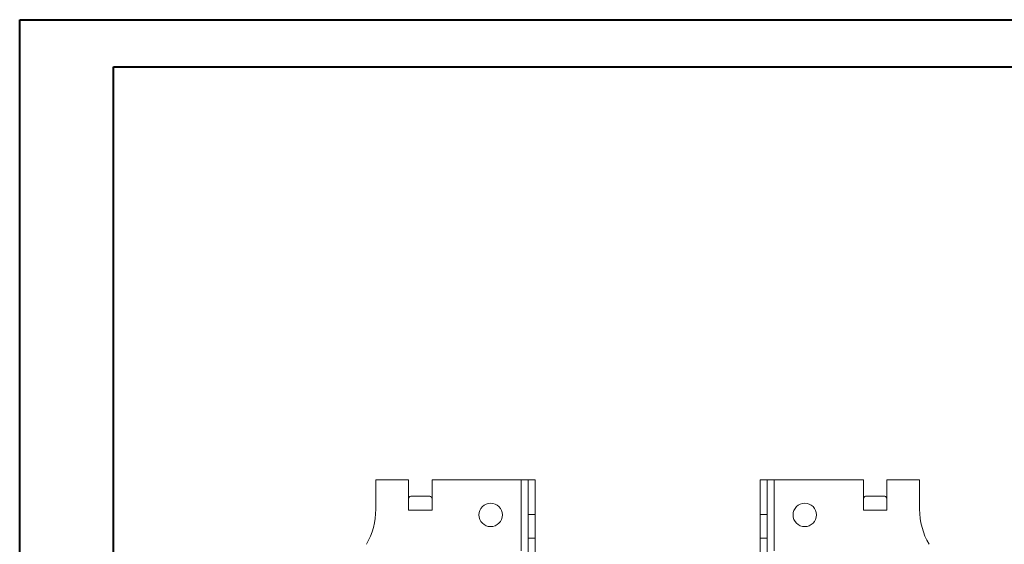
# Model space of a CAD drawing. Header units: millimetres. Extents: x 0 to 210, y 0 to 297.
# Tile 8 of 9: x 0 to 105, y 241 to 297. Entities that reach past the tile are written whole.
import ezdxf

# ---------------------------------------------------------------- set-up
doc = ezdxf.new("R2010")
doc.units = ezdxf.units.MM

msp = doc.modelspace()

# ---------------------------------------------------------------- linework, layer by layer
at = {"color": 7, "linetype": 'Continuous', "lineweight": 40}
for p, q in [((0.08, 0.21), (0.08, 297.21)), ((0.08, 297.21), (210.08, 297.21)), ((10.08, 292.21), (205.08, 292.21)), ((10.08, 5.21), (10.08, 292.21))]:
    msp.add_line(p, q, dxfattribs=at)
at = {"color": 7, "linetype": 'Continuous', "lineweight": 15}
for p, q in [((38.05, 248.2), (38.05, 245.06)), ((41.55, 248.2), (38.05, 248.2)), ((41.55, 244.95), (41.55, 248.2)), ((44.05, 244.95), (44.05, 248.2)), ((53.55, 248.2), (44.05, 248.2)), ((53.55, 248.2), (53.55, 240.62)), ((54.3, 248.2), (53.55, 248.2)), ((55.05, 248.2), (54.3, 248.2)), ((54.3, 244.48), (54.3, 248.2)), ((55.05, 244.48), (55.05, 248.2)), ((79.05, 248.2), (79.8, 248.2)), ((79.05, 244.48), (79.05, 248.2)), ((79.8, 244.48), (79.8, 248.2)), ((80.55, 248.2), (79.8, 248.2)), ((80.55, 240.62), (80.55, 248.2)), ((80.55, 248.2), (90.05, 248.2)), ((90.05, 244.95), (90.05, 248.2)), ((92.55, 244.95), (92.55, 248.2)), ((92.55, 248.2), (96.05, 248.2)), ((96.05, 248.2), (96.05, 245.06)), ((41.86, 246.45), (43.74, 246.45)), ((90.36, 246.45), (92.24, 246.45)), ((41.55, 244.95), (44.05, 244.95)), ((90.05, 244.95), (92.55, 244.95)), ((54.3, 244.48), (55.05, 244.48)), ((54.3, 241.98), (54.3, 244.48)), ((55.05, 244.48), (55.05, 241.98)), ((79.05, 244.48), (79.8, 244.48)), ((79.05, 241.98), (79.05, 244.48)), ((79.8, 244.48), (79.8, 241.98)), ((55.05, 241.98), (54.3, 241.98)), ((54.3, 241.98), (54.3, 236.98)), ((55.05, 236.98), (55.05, 241.98)), ((79.8, 241.98), (79.05, 241.98)), ((79.05, 236.98), (79.05, 241.98)), ((79.8, 236.98), (79.8, 241.98))]:
    msp.add_line(p, q, dxfattribs=at)
for centre in [(50.3, 244.45), (83.8, 244.45)]:
    msp.add_circle(centre, 1.25, dxfattribs=at)
for centre, start, end in [((30.55, 245.06), 330.0736, 0), ((103.55, 245.06), 180, 209.9264)]:
    msp.add_arc(centre, 7.5, start, end, dxfattribs=at)
for centre, start_param, end_param in [((41.86, 244.95), 0, 0.523599), ((43.74, 244.95), 5.759587, 6.283185), ((90.36, 244.95), 0, 0.523599), ((92.24, 244.95), 5.759587, 6.283185)]:
    msp.add_ellipse(centre, major_axis=(0, 1.5), ratio=0.416667, start_param=start_param, end_param=end_param, dxfattribs=at)

doc.saveas('drawing.dxf')
